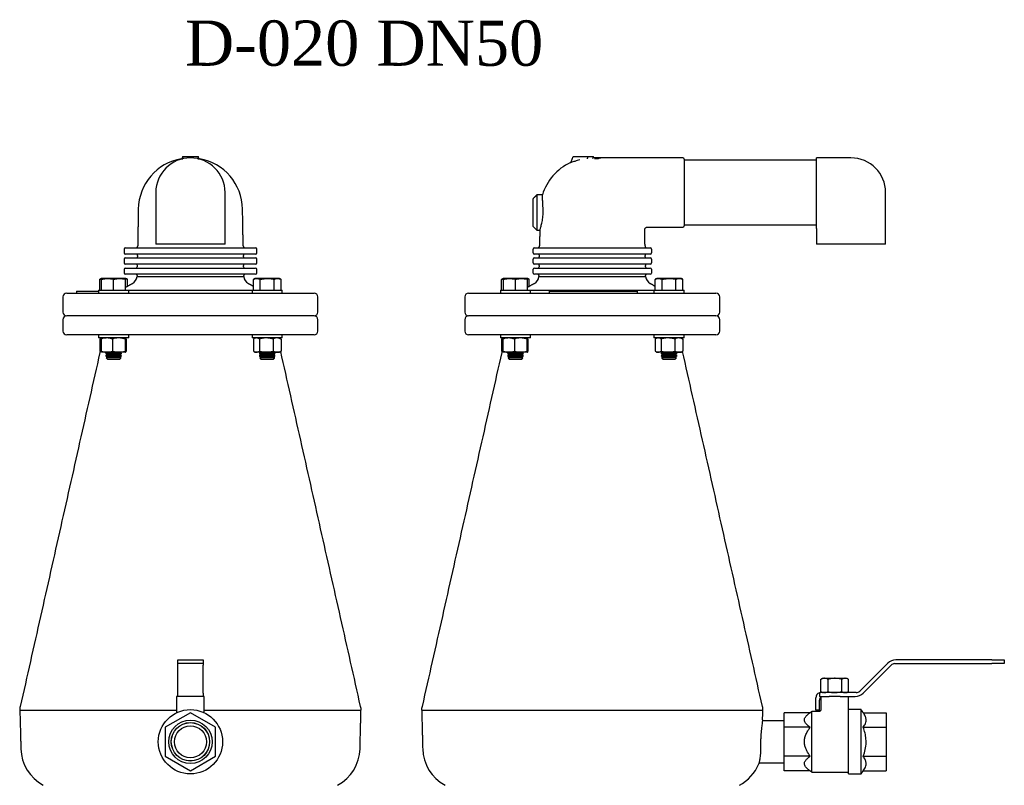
# Model space of a CAD drawing. Extents: x -644 to 6742, y -4733 to 593.
# Tile 29 of 53: x -426 to 356, y -14 to 593. Entities that reach past the tile are written whole.
import ezdxf

# ---------------------------------------------------------------- set-up
doc = ezdxf.new("R2010")
doc.units = 0
doc.header["$LTSCALE"] = 25
doc.layers.get('0').update_dxf_attribs({"linetype": 'CONTINUOUS'})
doc.layers.add('GUF', color=7, linetype='CONTINUOUS')
doc.styles.add('ROMAND', font='georgia.TTF')

msp = doc.modelspace()

# ---------------------------------------------------------------- linework, layer by layer
at = {"color": 7, "linetype": 'CONTINUOUS'}
for p, q in [((-297.93, 482.94), (-298.06, 482.91)), ((-297.86, 482.91), (-297.86, 482.66)), ((-297.22, 484.54), (-297.13, 484.54)), ((-297.13, 484.54), (-284.59, 484.54)), ((-284.59, 484.54), (-284.5, 484.54)), ((-283.86, 482.66), (-283.86, 482.91)), ((-283.58, 482.9), (-283.48, 482.9)), ((11.54, 480.32), (13.21, 484.54)), ((13.21, 484.54), (18.85, 484.54)), ((18.85, 484.54), (24.7, 484.54)), ((24.7, 484.54), (29.36, 484.54)), ((101.28, 482.54), (101.28, 429.54)), ((206.28, 429.51), (206.28, 483.54)), ((-15.72, 454.14), (-15.72, 426.14)), ((-18.72, 429.14), (-18.72, 451.14)), ((-263.36, 415.04), (-318.36, 415.04)), ((261.28, 415.04), (206.28, 415.04)), ((-342.58, 412.14), (-341.38, 412.14)), ((-341.38, 407.14), (-342.58, 407.14)), ((-341.38, 412.14), (-320.01, 412.14)), ((-320.01, 407.14), (-341.38, 407.14)), ((-320.01, 412.14), (-312.22, 412.14)), ((-312.22, 407.14), (-320.01, 407.14)), ((-312.22, 412.14), (-269.5, 412.14)), ((-269.5, 407.14), (-312.22, 407.14)), ((-269.5, 412.14), (-261.7, 412.14)), ((-261.7, 407.14), (-269.5, 407.14)), ((-261.7, 412.14), (-240.34, 412.14)), ((-240.34, 407.14), (-261.7, 407.14)), ((-240.34, 412.14), (-239.13, 412.14)), ((-239.13, 407.14), (-240.34, 407.14)), ((-18.72, 408.14), (-18.72, 411.14)), ((-17.72, 412.14), (-13.22, 412.14)), ((-13.22, 407.14), (-17.72, 407.14)), ((-13.22, 412.14), (23.78, 412.14)), ((23.78, 407.14), (-13.22, 407.14)), ((23.78, 412.14), (32.78, 412.14)), ((32.78, 407.14), (23.78, 407.14)), ((32.78, 412.14), (69.78, 412.14)), ((69.78, 407.14), (32.78, 407.14)), ((69.78, 412.14), (74.28, 412.14)), ((74.28, 407.14), (69.78, 407.14)), ((75.28, 411.14), (75.28, 408.14)), ((-342.58, 404.14), (-341.38, 404.14)), ((-341.38, 399.14), (-342.58, 399.14)), ((-341.38, 404.14), (-320.01, 404.14)), ((-320.01, 399.14), (-341.38, 399.14)), ((-320.01, 404.14), (-312.22, 404.14)), ((-312.22, 399.14), (-320.01, 399.14)), ((-312.22, 404.14), (-269.5, 404.14)), ((-269.5, 399.14), (-312.22, 399.14)), ((-269.5, 404.14), (-261.7, 404.14)), ((-261.7, 399.14), (-269.5, 399.14)), ((-261.7, 404.14), (-240.34, 404.14)), ((-240.34, 399.14), (-261.7, 399.14)), ((-240.34, 404.14), (-239.13, 404.14)), ((-239.13, 399.14), (-240.34, 399.14)), ((-18.72, 400.14), (-18.72, 403.14)), ((-17.72, 404.14), (-13.22, 404.14)), ((-13.22, 399.14), (-17.72, 399.14)), ((-13.22, 404.14), (23.78, 404.14)), ((23.78, 399.14), (-13.22, 399.14)), ((23.78, 404.14), (32.78, 404.14)), ((32.78, 399.14), (23.78, 399.14)), ((32.78, 404.14), (69.78, 404.14)), ((69.78, 399.14), (32.78, 399.14)), ((69.78, 404.14), (74.28, 404.14)), ((74.28, 399.14), (69.78, 399.14)), ((75.28, 403.14), (75.28, 400.14)), ((-342.58, 396.14), (-341.38, 396.14)), ((-341.38, 391.14), (-342.58, 391.14)), ((-341.38, 396.14), (-320.01, 396.14)), ((-320.01, 391.14), (-341.38, 391.14)), ((-320.01, 396.14), (-312.22, 396.14)), ((-312.22, 391.14), (-320.01, 391.14)), ((-312.22, 396.14), (-269.5, 396.14)), ((-269.5, 391.14), (-312.22, 391.14)), ((-269.5, 396.14), (-261.7, 396.14)), ((-261.7, 391.14), (-269.5, 391.14)), ((-261.7, 396.14), (-240.34, 396.14)), ((-240.34, 391.14), (-261.7, 391.14)), ((-240.34, 396.14), (-239.13, 396.14)), ((-239.13, 391.14), (-240.34, 391.14)), ((-18.72, 392.14), (-18.72, 395.14)), ((-17.72, 396.14), (-13.22, 396.14)), ((-13.22, 391.14), (-17.72, 391.14)), ((-13.22, 396.14), (23.78, 396.14)), ((23.78, 391.14), (-13.22, 391.14)), ((23.78, 396.14), (32.78, 396.14)), ((32.78, 391.14), (23.78, 391.14)), ((32.78, 396.14), (69.78, 396.14)), ((69.78, 391.14), (32.78, 391.14)), ((69.78, 396.14), (74.28, 396.14)), ((74.28, 391.14), (69.78, 391.14)), ((75.28, 395.14), (75.28, 392.14)), ((-362.84, 378.64), (-362.84, 387.13)), ((-361.37, 378.64), (-361.37, 387.13)), ((-351.85, 387.89), (-361.21, 387.89)), ((-342.48, 387.89), (-351.85, 387.89)), ((-351.85, 378.64), (-351.85, 387.13)), ((-342.32, 378.64), (-342.32, 387.13)), ((-340.85, 381.54), (-340.85, 387.13)), ((-333.19, 389.29), (-248.53, 389.29)), ((-240.87, 378.64), (-240.87, 387.13)), ((-220.51, 387.89), (-239.23, 387.89)), ((-235.37, 378.64), (-235.37, 387.13)), ((-224.37, 378.64), (-224.37, 387.13)), ((-218.87, 378.64), (-218.87, 387.13)), ((-43.7, 378.64), (-43.7, 387.13)), ((-42.23, 378.64), (-42.23, 387.13)), ((-32.7, 387.89), (-42.06, 387.89)), ((-23.34, 387.89), (-32.7, 387.89)), ((-32.7, 378.64), (-32.7, 387.13)), ((-23.18, 378.64), (-23.18, 387.13)), ((-21.7, 381.54), (-21.7, 387.13)), ((-14.04, 389.29), (28.28, 389.29)), ((28.28, 389.29), (70.61, 389.29)), ((78.27, 378.64), (78.27, 387.13)), ((98.63, 387.89), (79.91, 387.89)), ((83.77, 378.64), (83.77, 387.13)), ((94.77, 378.64), (94.77, 387.13)), ((100.27, 378.64), (100.27, 387.13)), ((-389.11, 376.14), (-192.61, 376.14)), ((-381.47, 377.64), (-381.47, 376.14)), ((-381.47, 377.64), (-379.47, 377.64)), ((-379.47, 377.64), (-363.85, 377.64)), ((-363.85, 378.64), (-357.19, 378.64)), ((-357.19, 378.64), (-339.85, 378.64)), ((-339.85, 378.64), (-241.87, 378.64)), ((-241.87, 378.64), (-219.13, 378.64)), ((-219.13, 378.64), (-217.87, 378.64)), ((-69.97, 376.14), (126.53, 376.14)), ((-44.7, 378.64), (-38.05, 378.64)), ((-38.05, 378.64), (-20.7, 378.64)), ((-20.7, 378.64), (28.28, 378.64)), ((-6.03, 377.64), (-6.03, 376.14)), ((-6.03, 377.64), (-4.03, 377.64)), ((-4.03, 377.64), (61.97, 377.64)), ((28.28, 378.64), (77.27, 378.64)), ((61.97, 377.64), (63.97, 377.64)), ((63.97, 377.64), (63.97, 376.14)), ((77.27, 378.64), (100.02, 378.64)), ((100.02, 378.64), (101.27, 378.64)), ((-192.61, 358.14), (-389.11, 358.14)), ((-192.61, 358.14), (-389.11, 358.14)), ((126.53, 358.14), (-69.97, 358.14)), ((-41.19, 358.14), (-69.97, 358.14)), ((126.53, 358.14), (-41.19, 358.14)), ((-192.61, 343.14), (-389.11, 343.14)), ((-339.85, 340.64), (-363.85, 340.64)), ((-362.81, 339.79), (-362.81, 330.11)), ((-361.78, 339.79), (-361.78, 330.11)), ((-352.73, 339.79), (-352.73, 330.11)), ((-342.79, 339.79), (-342.79, 330.11)), ((-341.91, 339.79), (-341.91, 330.11)), ((-229.87, 340.64), (-241.87, 340.64)), ((-240.83, 339.79), (-240.83, 330.11)), ((-236.12, 339.79), (-236.12, 330.11)), ((-217.87, 340.64), (-229.87, 340.64)), ((-225.15, 339.79), (-225.15, 330.11)), ((-218.91, 339.79), (-218.91, 330.11)), ((-41.19, 343.14), (-69.97, 343.14)), ((-20.7, 340.64), (-44.7, 340.64)), ((-43.67, 339.79), (-43.67, 330.11)), ((-42.64, 339.79), (-42.64, 330.11)), ((126.53, 343.14), (-41.19, 343.14)), ((-33.59, 339.79), (-33.59, 330.11)), ((-23.65, 339.79), (-23.65, 330.11)), ((-22.77, 339.79), (-22.77, 330.11)), ((89.27, 340.64), (77.27, 340.64)), ((78.31, 339.79), (78.31, 330.11)), ((83.03, 339.79), (83.03, 330.11)), ((101.27, 340.64), (89.27, 340.64)), ((93.99, 339.79), (93.99, 330.11)), ((100.24, 339.79), (100.24, 330.11)), ((-357.26, 329.26), (-361.36, 329.26)), ((-347.76, 329.26), (-357.26, 329.26)), ((-342.35, 329.26), (-347.76, 329.26)), ((-238.48, 329.26), (-239.4, 329.26)), ((-230.64, 329.26), (-238.48, 329.26)), ((-222.03, 329.26), (-230.64, 329.26)), ((-220.35, 329.26), (-222.03, 329.26)), ((-38.11, 329.26), (-42.22, 329.26)), ((-28.62, 329.26), (-38.11, 329.26)), ((-23.21, 329.26), (-28.62, 329.26)), ((80.67, 329.26), (79.75, 329.26)), ((88.51, 329.26), (80.67, 329.26)), ((97.11, 329.26), (88.51, 329.26)), ((98.8, 329.26), (97.11, 329.26)), ((-351.85, 328.33), (-358.2, 328.33)), ((-351.85, 326.45), (-358.2, 326.45)), ((-351.85, 324.83), (-357.76, 324.83)), ((-351.85, 327.39), (-356.57, 327.39)), ((-351.85, 325.52), (-356.57, 325.52)), ((-351.85, 323.64), (-356.57, 323.64)), ((-345.5, 328.33), (-351.85, 328.33)), ((-347.12, 327.39), (-351.85, 327.39)), ((-345.5, 326.45), (-351.85, 326.45)), ((-347.12, 325.52), (-351.85, 325.52)), ((-345.93, 324.83), (-351.85, 324.83)), ((-347.12, 323.64), (-351.85, 323.64)), ((-223.52, 328.33), (-236.22, 328.33)), ((-223.52, 326.45), (-236.22, 326.45)), ((-223.95, 324.83), (-235.79, 324.83)), ((-225.14, 327.39), (-234.6, 327.39)), ((-225.14, 325.52), (-234.6, 325.52)), ((-225.14, 323.64), (-234.6, 323.64)), ((-32.7, 328.33), (-39.05, 328.33)), ((-32.7, 326.45), (-39.05, 326.45)), ((-32.7, 324.83), (-38.62, 324.83)), ((-32.7, 327.39), (-37.43, 327.39)), ((-32.7, 325.52), (-37.43, 325.52)), ((-32.7, 323.64), (-37.43, 323.64)), ((-26.35, 328.33), (-32.7, 328.33)), ((-27.98, 327.39), (-32.7, 327.39)), ((-26.35, 326.45), (-32.7, 326.45)), ((-27.98, 325.52), (-32.7, 325.52)), ((-26.79, 324.83), (-32.7, 324.83)), ((-27.98, 323.64), (-32.7, 323.64)), ((95.62, 328.33), (82.92, 328.33)), ((95.62, 326.45), (82.92, 326.45)), ((95.19, 324.83), (83.36, 324.83)), ((94, 327.39), (84.55, 327.39)), ((94, 325.52), (84.55, 325.52)), ((94, 323.64), (84.55, 323.64)), ((-300.86, 85.14), (-290.86, 85.14)), ((-300.86, 82.14), (-300.86, 85.14)), ((-290.86, 82.14), (-300.86, 82.14)), ((-300.86, 80.97), (-300.86, 82.14)), ((-300.86, 58.78), (-300.86, 80.97)), ((-290.86, 85.14), (-280.86, 85.14)), ((-280.86, 82.14), (-290.86, 82.14)), ((-280.86, 85.14), (-280.86, 82.14)), ((-280.86, 82.14), (-280.86, 80.97)), ((-280.86, 58.78), (-280.86, 80.97)), ((262.91, 82.51), (240.71, 60.31)), ((243.42, 58.78), (265.61, 80.97)), ((268.44, 82.14), (345.54, 82.14)), ((345.54, 85.14), (269.27, 85.14)), ((345.54, 85.14), (355.54, 85.14)), ((355.54, 82.14), (345.54, 82.14)), ((355.54, 85.14), (355.54, 82.14)), ((211.26, 70.52), (212.69, 70.52)), ((212.69, 70.52), (221.09, 70.52)), ((221.09, 70.52), (229.18, 70.52)), ((229.18, 70.52), (230.31, 70.52)), ((209.79, 59.99), (209.79, 69.67)), ((215.59, 59.99), (215.59, 69.67)), ((226.59, 59.99), (226.59, 69.67)), ((231.78, 59.99), (231.78, 69.67)), ((-300.86, 56.14), (-301.81, 56.14)), ((-300.86, 56.14), (-300.86, 58.78)), ((-280.86, 56.14), (-300.86, 56.14)), ((-280.86, 58.78), (-280.86, 56.14)), ((-279.91, 56.14), (-280.86, 56.14)), ((205.78, 45.14), (205.78, 55.14)), ((208.78, 59.02), (208.78, 56.14)), ((208.78, 56.14), (216.32, 56.14)), ((237.89, 59.14), (209.78, 59.14)), ((225.25, 56.14), (216.32, 56.14)), ((225.25, 56.14), (237.06, 56.14)), ((208.78, 45.14), (208.78, 53.14)), ((-301.81, 44.99), (-426.33, 44.99)), ((-290.86, 43.24), (-310.86, 31.69)), ((-270.86, 31.69), (-290.86, 43.24)), ((-155.39, 44.99), (-279.91, 44.99)), ((163.76, 44.99), (-107.19, 44.99)), ((201.43, 43.24), (180.78, 43.24)), ((180.78, 31.69), (180.78, 43.24)), ((202.78, 20.14), (202.78, 44.14)), ((208.78, 45.14), (205.78, 45.14)), ((231.78, 20.14), (231.78, 45.64)), ((241.78, 20.14), (241.78, 45.64)), ((243.53, 43.24), (261.78, 43.24)), ((261.78, 43.24), (261.78, 31.69)), ((-310.86, 31.69), (-310.86, 8.6)), ((-270.86, 8.6), (-270.86, 31.69)), ((201.43, 31.69), (180.78, 31.69)), ((180.78, 8.6), (180.78, 31.69)), ((243.53, 31.69), (261.78, 31.69)), ((261.78, 31.69), (261.78, 8.6)), ((202.78, -3.86), (202.78, 20.14)), ((231.78, -5.36), (231.78, 20.14)), ((241.78, -5.36), (241.78, 20.14)), ((-310.86, 8.6), (-290.86, -2.95)), ((-290.86, -2.95), (-270.86, 8.6)), ((201.43, 8.6), (180.78, 8.6)), ((180.78, -2.95), (180.78, 8.6)), ((243.53, 8.6), (261.78, 8.6)), ((261.78, 8.6), (261.78, -2.95)), ((201.43, -2.95), (180.78, -2.95)), ((243.53, -2.95), (261.78, -2.95))]:
    msp.add_line(p, q, dxfattribs=at)
at = {"color": 7, "linetype": 'CONTINUOUS', "flags": 128}
for points in [[(-283.65, 482.91), (-283.82, 482.96), (-283.82, 482.96)], [(28.97, 483.87), (29.1, 484.09), (29.23, 484.32), (29.36, 484.54)]]:
    msp.add_lwpolyline(points, dxfattribs=at)
at = {"color": 7, "linetype": 'CONTINUOUS'}
for radius in [25.5, 17.25, 15.25, 15.2, 12.7]:
    msp.add_circle((-290.86, 20.14), radius, dxfattribs=at)
for centre, radius, start, end in [((-290.86, 442.14), 41.4, 100.02373, 179), ((-290.86, 456.04), 27.5, 360, 180), ((-290.86, 442.14), 41.4, 1, 79.97627), ((28.28, 442.14), 41.4, 114.64381, 163.1829), ((10.61, 480.68), 1, 294.64143, 338.45902), ((28.28, 442.14), 40.8, 83.18463, 87.59766), ((100.28, 482.54), 1, 0, 90), ((233.78, 456.04), 27.5, 0, 90), ((100.28, 429.54), 1, 270, 0), ((-342.58, 411.14), 1, 90, 180), ((-342.58, 408.14), 1, 180, 270), ((-334.26, 413.64), 1.5, 270, 359), ((-333.89, 406.14), 1, 359, 90), ((-247.45, 413.64), 1.5, 181, 270), ((-247.82, 406.14), 1, 90, 181), ((-239.13, 411.14), 1, 0, 90), ((-239.13, 408.14), 1, 270, 0), ((-17.72, 411.14), 1, 90, 180), ((-17.72, 408.14), 1, 180, 270), ((-15.12, 413.64), 1.5, 270, 359), ((-14.75, 406.14), 1, 359, 90), ((71.69, 413.64), 1.5, 181, 270), ((71.32, 406.14), 1, 90, 181), ((74.28, 411.14), 1, 0, 90), ((74.28, 408.14), 1, 270, 0), ((-342.58, 403.14), 1, 90, 180), ((-342.58, 400.14), 1, 180, 270), ((-334.03, 398.14), 1, 359, 90), ((-333.91, 405.14), 1, 270, 359), ((-247.81, 405.14), 1, 181, 270), ((-247.68, 398.14), 1, 90, 181), ((-239.13, 403.14), 1, 0, 90), ((-239.13, 400.14), 1, 270, 0), ((-17.72, 403.14), 1, 90, 180), ((-17.72, 400.14), 1, 180, 270), ((-14.89, 398.14), 1, 359, 90), ((-14.77, 405.14), 1, 270, 359), ((71.34, 405.14), 1, 181, 270), ((71.46, 398.14), 1, 90, 181), ((74.28, 403.14), 1, 0, 90), ((74.28, 400.14), 1, 270, 0), ((-342.58, 395.14), 1, 90, 180), ((-342.58, 392.14), 1, 180, 270), ((-334.17, 390.14), 1, 359, 90), ((-334.05, 397.14), 1, 270, 359), ((-247.67, 397.14), 1, 181, 270), ((-247.54, 390.14), 1, 90, 181), ((-239.13, 395.14), 1, 0, 90), ((-239.13, 392.14), 1, 270, 0), ((-17.72, 395.14), 1, 90, 180), ((-17.72, 392.14), 1, 180, 270), ((-15.03, 390.14), 1, 359, 90), ((-14.91, 397.14), 1, 270, 359), ((71.48, 397.14), 1, 181, 270), ((71.6, 390.14), 1, 90, 181), ((74.28, 395.14), 1, 0, 90), ((74.28, 392.14), 1, 270, 0), ((-340.61, 390.33), 7.5, 300, 352.04801), ((-241.1, 390.33), 7.5, 187.95199, 240), ((-21.47, 390.33), 7.5, 300, 352.04801), ((78.04, 390.33), 7.5, 187.95199, 240), ((-389.11, 373.14), 3, 90, 180), ((-192.61, 373.14), 3, 0, 90), ((-69.97, 373.14), 3, 90, 180), ((126.53, 373.14), 3, 0, 90), ((-389.11, 361.14), 3, 180, 270), ((-192.61, 361.14), 3, 270, 0), ((-69.97, 361.14), 3, 180, 270), ((126.53, 361.14), 3, 270, 0), ((-389.11, 355.14), 3, 90, 180), ((-192.61, 355.14), 3, 360, 90), ((-69.97, 355.14), 3, 90, 180), ((126.53, 355.14), 3, 360, 90), ((-389.11, 346.14), 3, 180, 270), ((-192.61, 346.14), 3, 270, 0), ((-69.97, 346.14), 3, 180, 270), ((126.53, 346.14), 3, 270, 0), ((269.27, 76.14), 9, 90, 135), ((268.44, 78.14), 4, 90, 135), ((209.78, 55.14), 4, 104.47751, 180), ((209.78, 55.14), 4, 90, 104.47751), ((211.78, 53.14), 3, 123.61417, 180), ((237.06, 65.14), 9, 270, 315), ((237.89, 63.14), 4, 270, 315), ((-391.55, 15.48), 34, 181.5, 241.46577), ((-190.17, 15.48), 34, 298.53423, 358.5), ((-72.4, 15.48), 34, 181.5, 241.46577), ((128.97, 15.48), 34, 298.53423, 337.92331)]:
    msp.add_arc(centre, radius, start, end, dxfattribs=at)
for start_param, end_param in [(1.348628, 1.410576), (4.872609, 4.934557)]:
    msp.add_ellipse((-290.86, 482.09), major_axis=(0, 11.15), ratio=0.576541, start_param=start_param, end_param=end_param, dxfattribs=at)
for points, knots in [([(-297.2, 483.87), (-297.23, 483.74), (-297.28, 483.49), (-297.51, 483.16), (-297.75, 483.03), (-297.86, 482.97)], [0, 0, 0, 0, 0.337355, 0.708946, 1, 1, 1, 1]), ([(-296.7, 482.94), (-296.7, 482.94), (-296.73, 482.93), (-296.77, 482.92), (-296.8, 482.92), (-296.81, 482.91), (-296.82, 482.91)], [0, 0, 0, 0, 0.179592, 0.565201, 0.954746, 1, 1, 1, 1]), ([(-296.5, 482.98), (-296.52, 482.98), (-296.57, 482.97), (-296.64, 482.95), (-296.69, 482.94), (-296.7, 482.94)], [0, 0, 0, 0, 0.429476, 0.861399, 1, 1, 1, 1]), ([(-285.02, 482.94), (-285.05, 482.94), (-285.11, 482.96), (-285.17, 482.97), (-285.21, 482.98), (-285.22, 482.98)], [0, 0, 0, 0, 0.342812, 0.801314, 1, 1, 1, 1]), ([(-284.9, 482.91), (-284.91, 482.91), (-284.94, 482.92), (-284.98, 482.93), (-285.01, 482.94), (-285.02, 482.94)], [0, 0, 0, 0, 0.313542, 0.720232, 1, 1, 1, 1]), ([(-283.86, 482.97), (-283.96, 483.03), (-284.16, 483.13), (-284.38, 483.4), (-284.49, 483.66), (-284.51, 483.82), (-284.51, 483.87)], [0, 0, 0, 0, 0.279146, 0.557095, 0.874717, 1, 1, 1, 1]), ([(18.42, 481.89), (17.7, 481.7), (16.05, 481.28), (13.83, 480.65), (12.17, 480.14), (11.2, 479.83), (11.08, 479.79), (11.02, 479.77)], [0, 0, 0, 0, 0.206594, 0.469705, 0.681859, 0.840622, 1, 1, 1, 1]), ([(24.45, 482.91), (24.45, 482.91), (24.49, 482.93), (24.55, 483.02), (24.62, 483.25), (24.66, 483.54), (24.66, 483.76), (24.66, 483.87)], [0, 0, 0, 0, 0.006119, 0.282369, 0.526193, 0.762971, 1, 1, 1, 1]), ([(28.97, 483.87), (28.9, 483.74), (28.75, 483.49), (28.56, 483.16), (28.49, 483.03), (28.45, 482.97)], [0, 0, 0, 0, 0.337355, 0.708946, 1, 1, 1, 1]), ([(32.32, 482.94), (32.31, 482.94), (32.31, 482.93), (32.31, 482.92), (32.33, 482.92), (32.34, 482.91), (32.34, 482.91)], [0, 0, 0, 0, 0.179592, 0.565201, 0.954746, 1, 1, 1, 1]), ([(32.46, 482.98), (32.43, 482.98), (32.37, 482.97), (32.33, 482.95), (32.32, 482.94), (32.32, 482.94)], [0, 0, 0, 0, 0.429476, 0.861399, 1, 1, 1, 1]), ([(35.43, 483.56), (35.43, 483.56), (35.45, 483.57), (35.32, 483.54), (35.06, 483.47), (34.64, 483.38), (34.1, 483.26), (33.39, 483.13), (32.79, 483.03), (32.46, 482.98)], [0, 0, 0, 0, 0.053794, 0.20438, 0.354955, 0.505512, 0.65605, 0.806571, 1, 1, 1, 1]), ([(35.58, 483.55), (35.55, 483.55), (35.5, 483.55), (35.46, 483.57), (35.43, 483.58)], [0, 0, 0, 0, 0.488611, 1, 1, 1, 1]), ([(-10.76, 442.87), (-10.8, 443.62), (-10.88, 445.15), (-10.99, 447.27), (-11.09, 449.22), (-11.17, 450.89), (-11.24, 452.27), (-11.3, 453.3), (-11.33, 453.92), (-11.34, 454.19), (-11.34, 454.13), (-11.34, 454.12)], [0, 0, 0, 0, 0.121036, 0.24558, 0.366621, 0.491179, 0.61212, 0.736577, 0.857369, 0.98167, 1, 1, 1, 1]), ([(-13.39, 426.18), (-13.39, 426.17), (-13.41, 426.12), (-13.31, 426.39), (-13.1, 427.01), (-12.79, 427.97), (-12.4, 429.26), (-11.97, 430.86), (-11.53, 432.75), (-11.15, 434.88), (-10.86, 437.19), (-10.68, 439.88), (-10.73, 441.78), (-10.76, 442.87)], [0, 0, 0, 0, 0.023183, 0.116447, 0.204799, 0.295557, 0.387001, 0.480859, 0.57668, 0.675297, 0.770457, 0.8687, 1, 1, 1, 1]), ([(69.98, 426.56), (69.98, 426.67), (69.98, 427.01), (70.2, 427.56), (70.67, 428.13), (71.29, 428.48), (71.74, 428.52), (71.93, 428.54)], [0, 0, 0, 0, 0.101681, 0.328471, 0.561585, 0.81655, 1, 1, 1, 1]), ([(206.28, 427.54), (206.28, 427.55), (206.28, 427.58), (206.28, 427.77), (206.28, 428.21), (206.28, 428.88), (206.28, 429.32), (206.28, 429.51)], [0, 0, 0, 0, 0.00443, 0.081621, 0.369, 0.732794, 1, 1, 1, 1]), ([(-361.37, 387.79), (-361.37, 387.79), (-361.37, 387.9), (-361.37, 387.59), (-361.37, 387.22), (-361.37, 387.13)], [0, 0, 0, 0, 0.0622636, 0.7437936, 1, 1, 1, 1]), ([(-361.37, 387.13), (-360.24, 387.38), (-357.94, 387.91), (-354.7, 387.8), (-352.69, 387.33), (-351.85, 387.13)], [0, 0, 0, 0, 0.359919, 0.730738, 1, 1, 1, 1]), ([(-351.85, 387.13), (-350.71, 387.38), (-348.41, 387.91), (-345.18, 387.8), (-343.17, 387.33), (-342.32, 387.13)], [0, 0, 0, 0, 0.359919, 0.730738, 1, 1, 1, 1]), ([(-342.32, 387.13), (-342.32, 387.22), (-342.32, 387.58), (-342.32, 387.89), (-342.32, 387.79), (-342.32, 387.78)], [0, 0, 0, 0, 0.2562, 0.918031, 1, 1, 1, 1]), ([(-342.32, 387.66), (-342.32, 387.66), (-341.82, 387.63), (-341.33, 387.38), (-340.85, 387.13)], [0, 0, 0, 0, 0.002148, 1, 1, 1, 1]), ([(-240.87, 387.13), (-240.21, 387.38), (-238.89, 387.91), (-237.02, 387.8), (-235.86, 387.33), (-235.37, 387.13)], [0, 0, 0, 0, 0.359919, 0.730738, 1, 1, 1, 1]), ([(-235.37, 387.13), (-234.64, 387.28), (-232.72, 387.69), (-229.48, 387.92), (-226.53, 387.6), (-224.83, 387.23), (-224.37, 387.13)], [0, 0, 0, 0, 0.20045, 0.531174, 0.871908, 1, 1, 1, 1]), ([(-224.37, 387.13), (-223.72, 387.38), (-222.39, 387.91), (-220.52, 387.8), (-219.36, 387.33), (-218.87, 387.13)], [0, 0, 0, 0, 0.359919, 0.730738, 1, 1, 1, 1]), ([(-42.23, 387.79), (-42.23, 387.79), (-42.23, 387.9), (-42.23, 387.59), (-42.23, 387.22), (-42.23, 387.13)], [0, 0, 0, 0, 0.0622636, 0.7437936, 1, 1, 1, 1]), ([(-42.23, 387.13), (-41.09, 387.38), (-38.79, 387.91), (-35.56, 387.8), (-33.55, 387.33), (-32.7, 387.13)], [0, 0, 0, 0, 0.359919, 0.730738, 1, 1, 1, 1]), ([(-32.7, 387.13), (-31.57, 387.38), (-29.27, 387.91), (-26.03, 387.8), (-24.02, 387.33), (-23.18, 387.13)], [0, 0, 0, 0, 0.359919, 0.730738, 1, 1, 1, 1]), ([(-23.18, 387.13), (-23.18, 387.22), (-23.18, 387.58), (-23.18, 387.89), (-23.18, 387.79), (-23.18, 387.78)], [0, 0, 0, 0, 0.2562, 0.918031, 1, 1, 1, 1]), ([(-23.18, 387.66), (-23.18, 387.66), (-22.68, 387.63), (-22.19, 387.38), (-21.7, 387.13)], [0, 0, 0, 0, 0.002148, 1, 1, 1, 1]), ([(78.27, 387.13), (78.93, 387.38), (80.26, 387.91), (82.13, 387.8), (83.29, 387.33), (83.77, 387.13)], [0, 0, 0, 0, 0.359919, 0.730738, 1, 1, 1, 1]), ([(83.77, 387.13), (84.5, 387.28), (86.42, 387.69), (89.66, 387.92), (92.62, 387.6), (94.31, 387.23), (94.77, 387.13)], [0, 0, 0, 0, 0.20045, 0.531174, 0.871908, 1, 1, 1, 1]), ([(94.77, 387.13), (95.43, 387.38), (96.76, 387.91), (98.62, 387.8), (99.78, 387.33), (100.27, 387.13)], [0, 0, 0, 0, 0.359919, 0.730738, 1, 1, 1, 1]), ([(-361.55, 340.42), (-361.61, 340.41), (-362.03, 340.32), (-362.45, 340.04), (-362.81, 339.79)], [0, 0, 0, 0, 0.127288, 1, 1, 1, 1]), ([(-357.26, 340.64), (-358.39, 340.55), (-359.93, 340.42), (-361.4, 339.92), (-361.78, 339.79)], [0, 0, 0, 0, 0.742448, 1, 1, 1, 1]), ([(-361.78, 339.79), (-361.71, 340.03), (-361.57, 340.51), (-361.42, 340.6), (-361.34, 340.64)], [0, 0, 0, 0, 0.4954579, 1, 1, 1, 1]), ([(-352.73, 339.79), (-353.82, 340.13), (-355.31, 340.58), (-356.84, 340.63), (-357.26, 340.64)], [0, 0, 0, 0, 0.7313663, 1, 1, 1, 1]), ([(-347.76, 340.64), (-347.88, 340.64), (-348.77, 340.63), (-350.45, 340.45), (-351.97, 340.01), (-352.73, 339.79)], [0, 0, 0, 0, 0.070091, 0.530785, 1, 1, 1, 1]), ([(-342.79, 339.79), (-343.6, 340.03), (-345.23, 340.51), (-346.91, 340.6), (-347.76, 340.64)], [0, 0, 0, 0, 0.495458, 1, 1, 1, 1]), ([(-342.35, 340.64), (-342.36, 340.64), (-342.44, 340.63), (-342.59, 340.45), (-342.73, 340.01), (-342.79, 339.79)], [0, 0, 0, 0, 0.070092, 0.530785, 1, 1, 1, 1]), ([(-341.91, 339.79), (-341.98, 340.03), (-342.13, 340.51), (-342.28, 340.6), (-342.35, 340.64)], [0, 0, 0, 0, 0.495458, 1, 1, 1, 1]), ([(-238.48, 340.64), (-238.53, 340.64), (-238.95, 340.63), (-239.75, 340.45), (-240.47, 340.01), (-240.83, 339.79)], [0, 0, 0, 0, 0.0700912, 0.5307846, 1, 1, 1, 1]), ([(-236.12, 339.79), (-236.5, 340.03), (-237.27, 340.51), (-238.07, 340.6), (-238.48, 340.64)], [0, 0, 0, 0, 0.495458, 1, 1, 1, 1]), ([(-230.64, 340.64), (-230.77, 340.64), (-231.75, 340.63), (-233.6, 340.45), (-235.27, 340.01), (-236.12, 339.79)], [0, 0, 0, 0, 0.070092, 0.530785, 1, 1, 1, 1]), ([(-225.15, 339.79), (-226.04, 340.03), (-227.84, 340.51), (-229.7, 340.6), (-230.64, 340.64)], [0, 0, 0, 0, 0.4954579, 1, 1, 1, 1]), ([(-222.03, 340.64), (-222.82, 340.55), (-223.87, 340.42), (-224.89, 339.92), (-225.15, 339.79)], [0, 0, 0, 0, 0.742448, 1, 1, 1, 1]), ([(-218.91, 339.79), (-219.66, 340.13), (-220.69, 340.58), (-221.75, 340.63), (-222.03, 340.64)], [0, 0, 0, 0, 0.7313663, 1, 1, 1, 1]), ([(-42.41, 340.42), (-42.46, 340.41), (-42.89, 340.32), (-43.31, 340.04), (-43.67, 339.79)], [0, 0, 0, 0, 0.127288, 1, 1, 1, 1]), ([(-38.11, 340.64), (-39.25, 340.55), (-40.78, 340.42), (-42.26, 339.92), (-42.64, 339.79)], [0, 0, 0, 0, 0.742448, 1, 1, 1, 1]), ([(-42.64, 339.79), (-42.57, 340.03), (-42.42, 340.51), (-42.27, 340.6), (-42.2, 340.64)], [0, 0, 0, 0, 0.4954579, 1, 1, 1, 1]), ([(-33.59, 339.79), (-34.68, 340.13), (-36.17, 340.58), (-37.7, 340.63), (-38.11, 340.64)], [0, 0, 0, 0, 0.7313663, 1, 1, 1, 1]), ([(-28.62, 340.64), (-28.74, 340.64), (-29.63, 340.63), (-31.31, 340.45), (-32.82, 340.01), (-33.59, 339.79)], [0, 0, 0, 0, 0.070091, 0.530785, 1, 1, 1, 1]), ([(-23.65, 339.79), (-24.46, 340.03), (-26.09, 340.51), (-27.77, 340.6), (-28.62, 340.64)], [0, 0, 0, 0, 0.495458, 1, 1, 1, 1]), ([(-23.21, 340.64), (-23.22, 340.64), (-23.3, 340.63), (-23.45, 340.45), (-23.58, 340.01), (-23.65, 339.79)], [0, 0, 0, 0, 0.070092, 0.530785, 1, 1, 1, 1]), ([(-22.77, 339.79), (-22.84, 340.03), (-22.98, 340.51), (-23.13, 340.6), (-23.21, 340.64)], [0, 0, 0, 0, 0.495458, 1, 1, 1, 1]), ([(80.67, 340.64), (80.61, 340.64), (80.19, 340.63), (79.39, 340.45), (78.67, 340.01), (78.31, 339.79)], [0, 0, 0, 0, 0.0700912, 0.5307846, 1, 1, 1, 1]), ([(83.03, 339.79), (82.64, 340.03), (81.87, 340.51), (81.07, 340.6), (80.67, 340.64)], [0, 0, 0, 0, 0.495458, 1, 1, 1, 1]), ([(88.51, 340.64), (88.38, 340.64), (87.39, 340.63), (85.54, 340.45), (83.87, 340.01), (83.03, 339.79)], [0, 0, 0, 0, 0.070092, 0.530785, 1, 1, 1, 1]), ([(93.99, 339.79), (93.1, 340.03), (91.3, 340.51), (89.44, 340.6), (88.51, 340.64)], [0, 0, 0, 0, 0.4954579, 1, 1, 1, 1]), ([(97.11, 340.64), (96.33, 340.55), (95.27, 340.42), (94.25, 339.92), (93.99, 339.79)], [0, 0, 0, 0, 0.742448, 1, 1, 1, 1]), ([(100.24, 339.79), (99.48, 340.13), (98.45, 340.58), (97.4, 340.63), (97.11, 340.64)], [0, 0, 0, 0, 0.7313663, 1, 1, 1, 1]), ([(-361.78, 330.11), (-361.4, 329.99), (-359.93, 329.49), (-358.39, 329.36), (-357.26, 329.26)], [0, 0, 0, 0, 0.257552, 1, 1, 1, 1]), ([(-361.34, 329.26), (-361.35, 329.26), (-361.43, 329.27), (-361.58, 329.46), (-361.71, 329.89), (-361.78, 330.11)], [0, 0, 0, 0, 0.070092, 0.5307853, 1, 1, 1, 1]), ([(-357.26, 329.26), (-356.84, 329.28), (-355.31, 329.32), (-353.82, 329.78), (-352.73, 330.11)], [0, 0, 0, 0, 0.268633, 1, 1, 1, 1]), ([(-352.73, 330.11), (-351.92, 329.88), (-350.29, 329.4), (-348.61, 329.31), (-347.76, 329.26)], [0, 0, 0, 0, 0.495458, 1, 1, 1, 1]), ([(-347.76, 329.26), (-347.64, 329.26), (-346.75, 329.27), (-345.07, 329.46), (-343.56, 329.89), (-342.79, 330.11)], [0, 0, 0, 0, 0.070092, 0.530785, 1, 1, 1, 1]), ([(-342.79, 330.11), (-342.72, 329.88), (-342.58, 329.4), (-342.43, 329.31), (-342.35, 329.26)], [0, 0, 0, 0, 0.495458, 1, 1, 1, 1]), ([(-342.35, 329.26), (-342.34, 329.26), (-342.26, 329.27), (-342.11, 329.46), (-341.98, 329.89), (-341.91, 330.11)], [0, 0, 0, 0, 0.070092, 0.530785, 1, 1, 1, 1]), ([(-240.83, 330.11), (-240.45, 329.88), (-239.68, 329.4), (-238.88, 329.31), (-238.48, 329.26)], [0, 0, 0, 0, 0.4954574, 1, 1, 1, 1]), ([(-238.48, 329.26), (-238.42, 329.26), (-238, 329.27), (-237.2, 329.46), (-236.48, 329.89), (-236.12, 330.11)], [0, 0, 0, 0, 0.070093, 0.530785, 1, 1, 1, 1]), ([(-236.12, 330.11), (-235.23, 329.88), (-233.43, 329.4), (-231.57, 329.31), (-230.64, 329.26)], [0, 0, 0, 0, 0.495458, 1, 1, 1, 1]), ([(-230.64, 329.26), (-230.51, 329.26), (-229.52, 329.27), (-227.67, 329.46), (-226, 329.89), (-225.15, 330.11)], [0, 0, 0, 0, 0.070092, 0.5307853, 1, 1, 1, 1]), ([(-225.15, 330.11), (-224.89, 329.99), (-223.87, 329.49), (-222.82, 329.36), (-222.03, 329.26)], [0, 0, 0, 0, 0.257552, 1, 1, 1, 1]), ([(-222.03, 329.26), (-221.75, 329.28), (-220.69, 329.32), (-219.66, 329.78), (-218.91, 330.11)], [0, 0, 0, 0, 0.268633, 1, 1, 1, 1]), ([(-42.64, 330.11), (-42.26, 329.99), (-40.78, 329.49), (-39.25, 329.36), (-38.11, 329.26)], [0, 0, 0, 0, 0.257552, 1, 1, 1, 1]), ([(-42.2, 329.26), (-42.21, 329.26), (-42.29, 329.27), (-42.44, 329.46), (-42.57, 329.89), (-42.64, 330.11)], [0, 0, 0, 0, 0.070092, 0.5307853, 1, 1, 1, 1]), ([(-38.11, 329.26), (-37.7, 329.28), (-36.17, 329.32), (-34.68, 329.78), (-33.59, 330.11)], [0, 0, 0, 0, 0.268633, 1, 1, 1, 1]), ([(-33.59, 330.11), (-32.78, 329.88), (-31.15, 329.4), (-29.47, 329.31), (-28.62, 329.26)], [0, 0, 0, 0, 0.495458, 1, 1, 1, 1]), ([(-28.62, 329.26), (-28.5, 329.26), (-27.61, 329.27), (-25.93, 329.46), (-24.41, 329.89), (-23.65, 330.11)], [0, 0, 0, 0, 0.070092, 0.530785, 1, 1, 1, 1]), ([(-23.65, 330.11), (-23.58, 329.88), (-23.43, 329.4), (-23.28, 329.31), (-23.21, 329.26)], [0, 0, 0, 0, 0.495458, 1, 1, 1, 1]), ([(-23.21, 329.26), (-23.2, 329.26), (-23.12, 329.27), (-22.97, 329.46), (-22.84, 329.89), (-22.77, 330.11)], [0, 0, 0, 0, 0.070092, 0.530785, 1, 1, 1, 1]), ([(78.31, 330.11), (78.69, 329.88), (79.47, 329.4), (80.26, 329.31), (80.67, 329.26)], [0, 0, 0, 0, 0.4954574, 1, 1, 1, 1]), ([(80.67, 329.26), (80.72, 329.26), (81.15, 329.27), (81.95, 329.46), (82.66, 329.89), (83.03, 330.11)], [0, 0, 0, 0, 0.070093, 0.530785, 1, 1, 1, 1]), ([(83.03, 330.11), (83.92, 329.88), (85.71, 329.4), (87.57, 329.31), (88.51, 329.26)], [0, 0, 0, 0, 0.495458, 1, 1, 1, 1]), ([(88.51, 329.26), (88.64, 329.26), (89.62, 329.27), (91.48, 329.46), (93.15, 329.89), (93.99, 330.11)], [0, 0, 0, 0, 0.070092, 0.5307853, 1, 1, 1, 1]), ([(93.99, 330.11), (94.25, 329.99), (95.27, 329.49), (96.33, 329.36), (97.11, 329.26)], [0, 0, 0, 0, 0.257552, 1, 1, 1, 1]), ([(97.11, 329.26), (97.4, 329.28), (98.45, 329.32), (99.48, 329.78), (100.24, 330.11)], [0, 0, 0, 0, 0.268633, 1, 1, 1, 1]), ([(212.69, 70.52), (212.43, 70.51), (211.45, 70.46), (210.49, 70.01), (209.79, 69.67)], [0, 0, 0, 0, 0.2686341, 1, 1, 1, 1]), ([(215.59, 69.67), (215.35, 69.8), (214.4, 70.3), (213.42, 70.43), (212.69, 70.52)], [0, 0, 0, 0, 0.257552, 1, 1, 1, 1]), ([(221.09, 70.52), (220.96, 70.52), (219.97, 70.51), (218.11, 70.33), (216.44, 69.89), (215.59, 69.67)], [0, 0, 0, 0, 0.070092, 0.530785, 1, 1, 1, 1]), ([(226.59, 69.67), (225.69, 69.91), (223.89, 70.39), (222.03, 70.48), (221.09, 70.52)], [0, 0, 0, 0, 0.495458, 1, 1, 1, 1]), ([(229.18, 70.52), (229.12, 70.52), (228.65, 70.51), (227.78, 70.33), (226.99, 69.89), (226.59, 69.67)], [0, 0, 0, 0, 0.070091, 0.530785, 1, 1, 1, 1]), ([(231.78, 69.67), (231.36, 69.91), (230.51, 70.39), (229.63, 70.48), (229.18, 70.52)], [0, 0, 0, 0, 0.495458, 1, 1, 1, 1]), ([(209.79, 59.99), (210.49, 59.66), (211.45, 59.2), (212.43, 59.16), (212.69, 59.14)], [0, 0, 0, 0, 0.731366, 1, 1, 1, 1]), ([(212.69, 59.14), (213.42, 59.24), (214.4, 59.37), (215.35, 59.87), (215.59, 59.99)], [0, 0, 0, 0, 0.742448, 1, 1, 1, 1]), ([(215.59, 59.99), (216.49, 59.76), (218.29, 59.28), (220.15, 59.19), (221.09, 59.14)], [0, 0, 0, 0, 0.495459, 1, 1, 1, 1]), ([(221.09, 59.14), (221.22, 59.14), (222.21, 59.15), (224.07, 59.34), (225.74, 59.77), (226.59, 59.99)], [0, 0, 0, 0, 0.0700916, 0.5307859, 1, 1, 1, 1]), ([(226.59, 59.99), (227.01, 59.76), (227.86, 59.28), (228.74, 59.19), (229.18, 59.14)], [0, 0, 0, 0, 0.495458, 1, 1, 1, 1]), ([(229.18, 59.14), (229.24, 59.14), (229.71, 59.15), (230.59, 59.34), (231.38, 59.77), (231.78, 59.99)], [0, 0, 0, 0, 0.070092, 0.530786, 1, 1, 1, 1]), ([(-425.98, 48.26), (-426.16, 47.72), (-426.53, 46.65), (-426.39, 45.53), (-426.33, 44.97)], [0, 0, 0, 0, 0.500001, 1, 1, 1, 1]), ([(-155.39, 44.97), (-155.32, 45.53), (-155.18, 46.65), (-155.55, 47.72), (-155.74, 48.26)], [0, 0, 0, 0, 0.499999, 1, 1, 1, 1]), ([(-106.84, 48.26), (-107.02, 47.72), (-107.39, 46.65), (-107.25, 45.53), (-107.18, 44.97)], [0, 0, 0, 0, 0.500001, 1, 1, 1, 1]), ([(163.75, 44.97), (163.82, 45.53), (163.96, 46.65), (163.59, 47.72), (163.4, 48.26)], [0, 0, 0, 0, 0.499999, 1, 1, 1, 1]), ([(-301.81, 44.99), (-303.34, 44.99), (-308.62, 44.99), (-317.65, 44.99), (-328.8, 44.99), (-339.67, 44.99), (-350.1, 44.99), (-360.03, 44.99), (-369.49, 44.99), (-378.48, 44.99), (-386.94, 44.99), (-394.69, 44.99), (-401.63, 44.99), (-407.75, 44.99), (-413.06, 44.99), (-417.57, 44.99), (-421.21, 44.99), (-423.92, 44.99), (-425.6, 44.99), (-426.37, 44.99), (-426.25, 44.99), (-426.22, 44.99)], [0, 0, 0, 0, 0.022813, 0.078568, 0.135939, 0.193311, 0.248935, 0.304945, 0.360763, 0.416582, 0.474022, 0.531462, 0.587062, 0.643045, 0.698838, 0.754631, 0.812044, 0.869456, 0.925219, 0.980981, 1, 1, 1, 1]), ([(-155.39, 44.99), (-155.42, 44.99), (-155.53, 44.99), (-156.48, 44.99), (-158.08, 44.99), (-159.97, 44.99), (-162.82, 44.99), (-167.02, 44.99), (-172.15, 44.99), (-178.13, 44.99), (-184.86, 44.99), (-192.31, 44.99), (-200.54, 44.99), (-209.43, 44.99), (-218.82, 44.99), (-228.72, 44.99), (-239.16, 44.99), (-249.97, 44.99), (-260.96, 44.99), (-270.93, 44.99), (-277.29, 44.99), (-279.91, 44.99)], [0, 0, 0, 0, 0.033791, 0.101435, 0.135617, 0.169798, 0.225629, 0.281459, 0.338914, 0.396367, 0.45213, 0.507892, 0.565271, 0.62265, 0.678515, 0.734381, 0.791875, 0.849369, 0.905161, 0.960952, 1, 1, 1, 1]), ([(163.64, 44.99), (163.67, 44.99), (163.78, 44.99), (162.97, 44.99), (161.26, 44.99), (158.5, 44.99), (154.83, 44.99), (150.29, 44.99), (144.95, 44.99), (138.79, 44.99), (131.81, 44.99), (124.02, 44.99), (115.55, 44.99), (106.54, 44.99), (97.07, 44.99), (87.12, 44.99), (76.67, 44.99), (65.77, 44.99), (54.61, 44.99), (43.36, 44.99), (32.02, 44.99), (20.54, 44.99), (9.1, 44.99), (-2.09, 44.99), (-13.08, 44.99), (-23.88, 44.99), (-34.3, 44.99), (-44.16, 44.99), (-53.52, 44.99), (-62.39, 44.99), (-70.59, 44.99), (-78.02, 44.99), (-84.71, 44.99), (-90.65, 44.99), (-95.73, 44.99), (-99.89, 44.99), (-103.14, 44.99), (-105.45, 44.99), (-106.92, 44.99), (-107.09, 44.99), (-107.17, 44.99)], [0, 0, 0, 0, 0.010156, 0.036597, 0.063037, 0.090244, 0.117451, 0.14383, 0.170391, 0.196861, 0.223332, 0.250571, 0.277811, 0.304177, 0.330726, 0.357184, 0.383643, 0.41087, 0.438096, 0.46454, 0.490984, 0.518194, 0.545405, 0.571898, 0.598391, 0.625656, 0.652922, 0.679379, 0.705837, 0.733063, 0.760288, 0.786729, 0.813169, 0.840376, 0.867583, 0.893962, 0.920523, 0.946994, 0.973465, 1, 1, 1, 1]), ([(201.43, 31.69), (200.71, 32.2), (199.26, 33.22), (197.8, 34.71), (196.99, 36.1), (196.71, 37.31), (196.88, 38.53), (197.56, 39.9), (198.89, 41.36), (200.34, 42.5), (201.24, 43.11), (201.43, 43.24)], [0, 0, 0, 0, 0.146939, 0.296576, 0.391322, 0.48858, 0.583453, 0.681269, 0.82029, 0.962877, 1, 1, 1, 1]), ([(209.82, 45.59), (209.81, 45.45), (209.78, 45.12), (209.53, 44.69), (209.17, 44.37), (208.8, 44.2), (208.53, 44.14), (208.39, 44.15), (208.36, 44.15)], [0, 0, 0, 0, 0.190891, 0.429691, 0.641672, 0.81476, 0.961109, 1, 1, 1, 1]), ([(243.53, 31.69), (244.2, 32.71), (245.2, 34.25), (245.76, 36.42), (245.83, 38.4), (245.2, 40.71), (244.1, 42.39), (243.53, 43.24)], [0, 0, 0, 0, 0.27092, 0.411524, 0.552082, 0.773148, 1, 1, 1, 1]), ([(163.56, 37.59), (163.55, 37.59), (163.55, 37.57), (163.46, 36.98), (163.31, 35.93), (163.1, 34.42), (162.86, 32.52), (162.6, 30.25), (162.37, 27.7), (162.16, 24.9), (162.02, 22), (161.93, 19.02), (161.91, 16.55), (161.93, 15.09), (161.93, 14.59)], [0, 0, 0, 0, 0.065156, 0.15185, 0.241038, 0.32812, 0.417676, 0.505661, 0.596182, 0.68439, 0.775194, 0.862722, 0.952822, 1, 1, 1, 1]), ([(201.43, 8.6), (200.42, 10.04), (198.89, 12.23), (197.5, 15.53), (196.83, 18.18), (196.72, 20.92), (197.18, 23.79), (198.24, 26.64), (199.72, 29.32), (200.88, 30.93), (201.43, 31.69)], [0, 0, 0, 0, 0.208471, 0.315543, 0.422403, 0.530551, 0.638766, 0.763961, 0.889482, 1, 1, 1, 1]), ([(243.53, 8.6), (243.84, 9.49), (244.75, 12.14), (245.76, 16.76), (245.88, 22.12), (245.05, 27.16), (244.04, 30.17), (243.53, 31.69)], [0, 0, 0, 0, 0.120399, 0.354881, 0.59717, 0.796612, 1, 1, 1, 1]), ([(161.93, 14.59), (161.93, 13.71), (161.93, 11.91), (161.74, 9.5), (161.47, 7.34), (161.15, 5.54), (160.83, 4.11), (160.59, 3.15), (160.46, 2.66), (160.47, 2.7), (160.47, 2.71)], [0, 0, 0, 0, 0.129805, 0.26352, 0.393286, 0.526609, 0.660079, 0.797434, 0.930259, 1, 1, 1, 1]), ([(201.43, -2.95), (200.71, -2.45), (199.26, -1.42), (197.8, 0.07), (196.99, 1.46), (196.71, 2.67), (196.88, 3.89), (197.56, 5.26), (198.89, 6.72), (200.34, 7.86), (201.24, 8.47), (201.43, 8.6)], [0, 0, 0, 0, 0.146939, 0.2965763, 0.3913222, 0.4885795, 0.5834531, 0.6812694, 0.8202898, 0.9628768, 1, 1, 1, 1]), ([(243.53, -2.95), (244.2, -1.93), (245.2, -0.39), (245.76, 1.78), (245.83, 3.76), (245.2, 6.07), (244.1, 7.75), (243.53, 8.6)], [0, 0, 0, 0, 0.27092, 0.411524, 0.552082, 0.773148, 1, 1, 1, 1])]:
    msp.add_open_spline(points, degree=3, knots=knots, dxfattribs=at)
for points in [[(-297.86, 482.66), (-296.82, 482.91)], [(-297.22, 484.54), (-297.24, 483.87)], [(-296.65, 482.93), (-296.79, 482.91)], [(-284.93, 482.91), (-285.06, 482.93)], [(-284.9, 482.91), (-283.86, 482.66)], [(-284.48, 483.87), (-284.5, 484.54)], [(24.66, 483.92), (24.7, 484.54)], [(24.66, 483.92), (24.66, 483.87)], [(35.43, 483.56), (28.8, 483.56)], [(33.13, 482.66), (32.34, 482.91)], [(100.28, 483.54), (35.58, 483.54)], [(206.28, 481.69), (101.28, 481.69)], [(233.78, 483.54), (206.28, 483.54)], [(-318.36, 456.04), (-318.36, 415.04)], [(-263.36, 415.04), (-263.36, 456.04)], [(-15.72, 454.14), (-18.72, 451.14)], [(-11.34, 454.14), (-15.72, 454.14)], [(261.28, 415.04), (261.28, 456.04)], [(-332.25, 442.87), (-332.76, 413.62)], [(-248.95, 413.62), (-249.46, 442.87)], [(101.28, 430.39), (206.28, 430.39)], [(-18.72, 429.14), (-15.72, 426.14)], [(-15.72, 426.14), (-13.39, 426.14)], [(-13.4, 426.18), (-13.62, 413.62)], [(70.19, 413.62), (69.96, 426.57)], [(71.92, 428.54), (100.28, 428.54)], [(206.28, 427.54), (206.28, 415.04)], [(-343.58, 411.14), (-343.58, 408.14)], [(-238.13, 408.14), (-238.13, 411.14)], [(-343.58, 403.14), (-343.58, 400.14)], [(-332.89, 406.13), (-332.91, 405.13)], [(-248.81, 405.13), (-248.82, 406.13)], [(-238.13, 400.14), (-238.13, 403.14)], [(-13.75, 406.13), (-13.77, 405.13)], [(70.34, 405.13), (70.32, 406.13)], [(-343.58, 395.14), (-343.58, 392.14)], [(-333.03, 398.13), (-333.05, 397.13)], [(-248.67, 397.13), (-248.68, 398.13)], [(-238.13, 392.14), (-238.13, 395.14)], [(-13.89, 398.13), (-13.91, 397.13)], [(70.48, 397.13), (70.46, 398.13)], [(-361.38, 387.81), (-362.84, 387.13)], [(-362.84, 387.13), (-361.28, 387.62)], [(-361.21, 387.89), (-361.38, 387.81)], [(-342.31, 387.81), (-342.48, 387.89)], [(-336.86, 383.84), (-342.32, 380.69)], [(-340.85, 387.13), (-342.31, 387.81)], [(-333.17, 390.13), (-333.19, 389.29)], [(-248.53, 389.29), (-248.54, 390.13)], [(-240.87, 381.54), (-244.85, 383.84)], [(-239.23, 387.89), (-240.87, 387.13)], [(-218.87, 387.13), (-220.51, 387.89)], [(-42.24, 387.81), (-43.7, 387.13)], [(-43.7, 387.13), (-42.14, 387.62)], [(-42.06, 387.89), (-42.24, 387.81)], [(-23.16, 387.81), (-23.34, 387.89)], [(-17.72, 383.84), (-23.18, 380.69)], [(-21.7, 387.13), (-23.16, 387.81)], [(-14.03, 390.13), (-14.04, 389.29)], [(70.61, 389.29), (70.6, 390.13)], [(78.27, 381.54), (74.29, 383.84)], [(79.91, 387.89), (78.27, 387.13)], [(100.27, 387.13), (98.63, 387.89)], [(-363.85, 378.64), (-363.85, 376.14)], [(-339.85, 376.14), (-339.85, 378.64)], [(-241.87, 378.64), (-241.87, 376.14)], [(-217.87, 376.14), (-217.87, 378.64)], [(-44.7, 378.64), (-44.7, 376.14)], [(-20.7, 376.14), (-20.7, 378.64)], [(77.27, 378.64), (77.27, 376.14)], [(101.27, 376.14), (101.27, 378.64)], [(-392.11, 373.14), (-392.11, 361.14)], [(-189.61, 361.14), (-189.61, 373.14)], [(-72.97, 373.14), (-72.97, 361.14)], [(129.53, 361.14), (129.53, 373.14)], [(-392.11, 355.14), (-392.11, 346.14)], [(-189.61, 346.14), (-189.61, 355.14)], [(-72.97, 355.14), (-72.97, 346.14)], [(129.53, 346.14), (129.53, 355.14)], [(-363.85, 343.14), (-363.85, 340.64)], [(-361.37, 340.64), (-362.41, 340.05)], [(-339.85, 340.64), (-339.85, 343.14)], [(-241.87, 343.14), (-241.87, 340.64)], [(-239.4, 340.64), (-240.43, 340.05)], [(-220.25, 340.52), (-220.38, 340.64)], [(-219.31, 340.05), (-220.35, 340.64)], [(-219.33, 340.02), (-218.91, 339.79)], [(-217.87, 340.64), (-217.87, 343.14)], [(-44.7, 343.14), (-44.7, 340.64)], [(-42.23, 340.64), (-43.26, 340.05)], [(-20.7, 340.64), (-20.7, 343.14)], [(77.27, 343.14), (77.27, 340.64)], [(79.75, 340.64), (78.71, 340.05)], [(98.89, 340.52), (98.77, 340.64)], [(99.83, 340.05), (98.8, 340.64)], [(99.82, 340.02), (100.24, 339.79)], [(101.27, 340.64), (101.27, 343.14)], [(-361.78, 333.59), (-425.99, 48.24)], [(-362.81, 330.11), (-362.59, 330)], [(-356.58, 329.26), (-358.2, 328.33)], [(-345.5, 328.33), (-347.12, 329.26)], [(-240.43, 329.86), (-239.4, 329.26)], [(-234.6, 329.26), (-236.22, 328.33)], [(-223.52, 328.33), (-225.14, 329.26)], [(-220.35, 329.26), (-219.31, 329.86)], [(-218.91, 330.11), (-219.33, 329.89)], [(-155.73, 48.24), (-219.13, 330)], [(-42.64, 333.59), (-106.84, 48.24)], [(-43.67, 330.11), (-43.45, 330)], [(-37.43, 329.26), (-39.05, 328.33)], [(-26.35, 328.33), (-27.97, 329.26)], [(78.71, 329.86), (79.75, 329.26)], [(84.54, 329.26), (82.92, 328.33)], [(95.62, 328.33), (94, 329.26)], [(98.8, 329.26), (99.83, 329.86)], [(100.24, 330.11), (99.82, 329.89)], [(163.41, 48.24), (100.02, 330)], [(-358.2, 328.33), (-356.57, 327.39)], [(-356.57, 327.39), (-358.2, 326.45)], [(-358.2, 326.45), (-356.57, 325.52)], [(-356.57, 325.52), (-357.76, 324.83)], [(-357.76, 324.83), (-356.57, 323.64)], [(-347.12, 327.39), (-345.5, 328.33)], [(-345.5, 326.45), (-347.12, 327.39)], [(-347.12, 325.52), (-345.5, 326.45)], [(-345.93, 324.83), (-347.12, 325.52)], [(-347.12, 323.64), (-345.93, 324.83)], [(-236.22, 328.33), (-234.6, 327.39)], [(-234.6, 327.39), (-236.22, 326.45)], [(-236.22, 326.45), (-234.6, 325.52)], [(-234.6, 325.52), (-235.79, 324.83)], [(-235.79, 324.83), (-234.6, 323.64)], [(-225.14, 327.39), (-223.52, 328.33)], [(-223.52, 326.45), (-225.14, 327.39)], [(-225.14, 325.52), (-223.52, 326.45)], [(-223.95, 324.83), (-225.14, 325.52)], [(-225.14, 323.64), (-223.95, 324.83)], [(-39.05, 328.33), (-37.43, 327.39)], [(-37.43, 327.39), (-39.05, 326.45)], [(-39.05, 326.45), (-37.43, 325.52)], [(-37.43, 325.52), (-38.62, 324.83)], [(-38.62, 324.83), (-37.43, 323.64)], [(-27.98, 327.39), (-26.35, 328.33)], [(-26.35, 326.45), (-27.98, 327.39)], [(-27.98, 325.52), (-26.35, 326.45)], [(-26.79, 324.83), (-27.98, 325.52)], [(-27.98, 323.64), (-26.79, 324.83)], [(82.92, 328.33), (84.55, 327.39)], [(84.55, 327.39), (82.92, 326.45)], [(82.92, 326.45), (84.55, 325.52)], [(84.55, 325.52), (83.36, 324.83)], [(83.36, 324.83), (84.55, 323.64)], [(94, 327.39), (95.62, 328.33)], [(95.62, 326.45), (94, 327.39)], [(94, 325.52), (95.62, 326.45)], [(95.19, 324.83), (94, 325.52)], [(94, 323.64), (95.19, 324.83)], [(211.26, 70.52), (209.97, 69.78)], [(231.6, 69.78), (230.31, 70.52)], [(209.79, 69.67), (209.98, 69.76)], [(-301.81, 56.14), (-301.81, 43.17)], [(-279.91, 43.17), (-279.91, 56.14)], [(209.98, 59.9), (209.79, 59.99)], [(209.83, 55.42), (209.83, 45.57)], [(209.97, 59.89), (211.26, 59.14)], [(230.31, 59.14), (231.6, 59.89)], [(231.73, 45.62), (231.73, 56.14)], [(-426.33, 44.99), (-425.53, 14.59)], [(-156.18, 14.59), (-155.39, 44.99)], [(-107.19, 44.99), (-106.39, 14.59)], [(163.56, 37.59), (163.76, 44.99)], [(202.78, 44.14), (201.43, 43.24)], [(208.36, 44.14), (202.78, 44.14)], [(241.78, 45.64), (231.78, 45.64)], [(243.53, 43.24), (241.78, 45.64)], [(180.78, 36.89), (163.45, 36.89)], [(160.65, 3.39), (180.78, 3.39)], [(201.43, -2.95), (202.78, -3.86)], [(202.78, -3.86), (231.78, -3.86)], [(231.78, -5.36), (241.78, -5.36)], [(241.78, -5.36), (243.53, -2.95)]]:
    msp.add_open_spline(points, degree=1, dxfattribs=at)

# ---------------------------------------------------------------- texts
at = {"layer": 'GUF', "style": 'ROMAND'}
msp.add_text('D-020 DN50', height=35.901, dxfattribs=at).set_placement((-295.27, 556.65))

doc.saveas('drawing.dxf')
